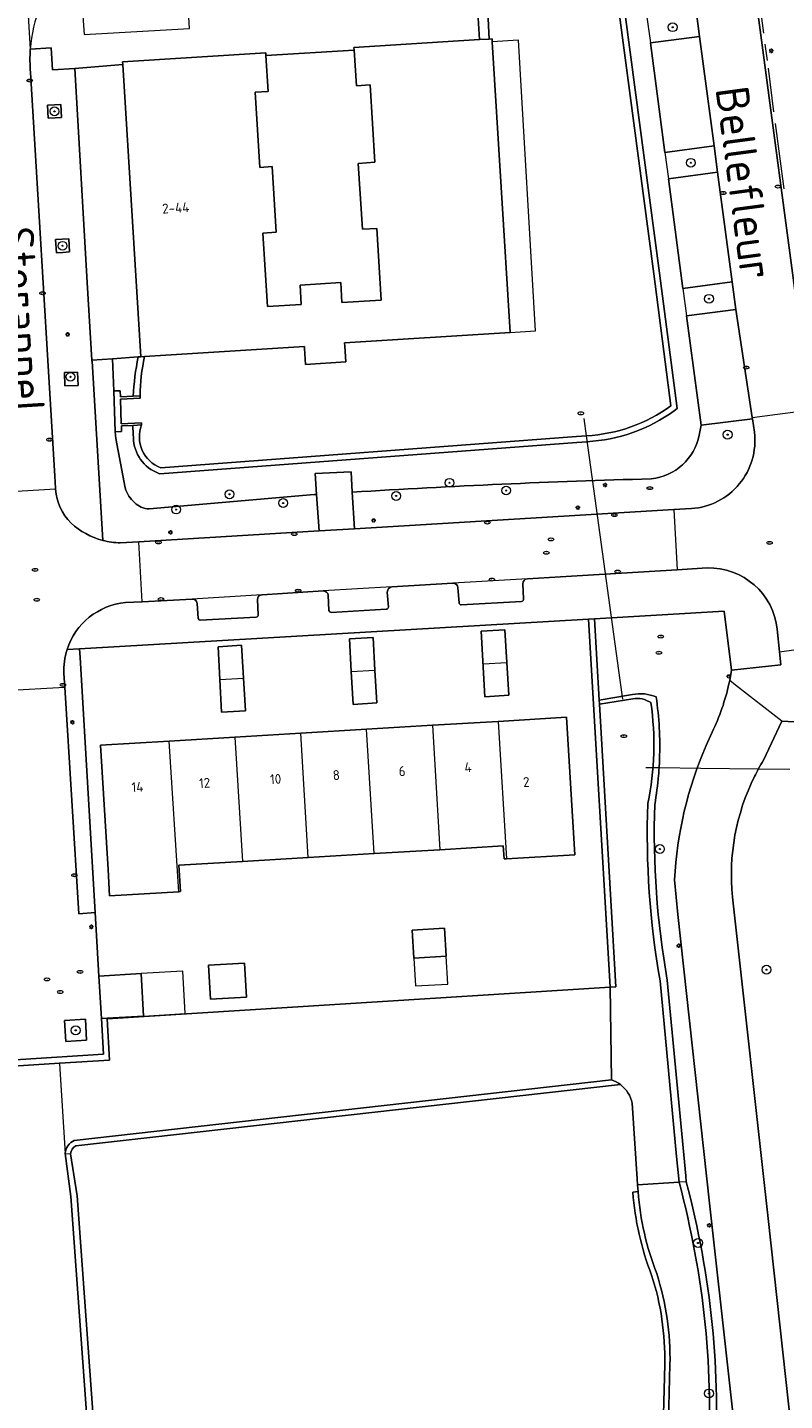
# Model space of a CAD drawing. Header units: metres. Extents: x 92650 to 117222, y 425801 to 461092.
# Tile 104 of 146: x 115553 to 115622, y 426576 to 426701. Entities that reach past the tile are written whole.
import ezdxf
from ezdxf.enums import TextEntityAlignment as Align

# ---------------------------------------------------------------- set-up
doc = ezdxf.new("R2010")
doc.units = ezdxf.units.M
doc.layers.get('0').update_dxf_attribs({"color": 253, "linetype": 'CONTINUOUS', "lineweight": 15})
for name, color, linetype, lineweight in [('B-WE-GK-KADEMUUR-GV', 253, 'CONTINUOUS', 15), ('B-WE-GR-BEPLANTING_CULTUUR_BODEMBEDEKKER-GV', 253, 'CONTINUOUS', 15), ('B-WE-GR-BOOM-S', 253, 'CONTINUOUS', 15), ('B-WE-IE-MEUBILAIR-S', 253, 'CONTINUOUS', 15), ('B-WE-IE-TERREINAFSCHEIDING_KUNSTMATIG_HEKWERK-G', 253, 'IE-TERREINAFSCHEIDING_KUNSTMATIG-SO', 15), ('B-WE-IE-TERREINAFSCHEIDING_KUNSTMATIG_MUUR-GV', 253, 'CONTINUOUS', 15), ('B-WE-KW-KUNSTWERK_DUIKER-G', 253, 'CONTINUOUS', 15), ('B-WE-KW-KUNSTWERK_STEIGER-GV', 253, 'CONTINUOUS', 15), ('B-WE-OG-BEBOUWING-GV', 253, 'CONTINUOUS', 15), ('B-WE-OG-BEBOUWING-T18', 253, 'CONTINUOUS', 15), ('B-WE-OG-BEBOUWING_LUIFEL-GV', 253, 'CONTINUOUS', 15), ('B-WE-OG-TERREIN_BEGROEID-GV', 253, 'CONTINUOUS', 15), ('B-WE-OG-TERREIN_ERF-GV', 253, 'CONTINUOUS', 15), ('B-WE-OG-TERREIN_OEVER-GV', 253, 'CONTINUOUS', 15), ('B-WE-OG-TOPOGRAFIE-T18', 7, 'CONTINUOUS', 15), ('B-WE-OG-WATER_MEER-GV', 253, 'CONTINUOUS', 15), ('B-WE-OG-WATER_SLOOT-GV', 253, 'CONTINUOUS', 15), ('B-WE-OG-WEG-GV', 253, 'CONTINUOUS', 15), ('B-WE-VH-GESLOTENVERHARDING_ASFALT-GV', 253, 'CONTINUOUS', 15), ('B-WE-VH-HALFVERHARDING_GRASBETONSTEEN-GV', 253, 'CONTINUOUS', 15), ('B-WE-VH-OPENVERHARDING_BETONSTRAATSTEEN-GV', 253, 'CONTINUOUS', 15), ('B-WE-VH-OPENVERHARDING_STRAATBAKSTEEN-GV', 253, 'CONTINUOUS', 15), ('B-WE-VH-OPENVERHARDING_TEGEL-GV', 253, 'CONTINUOUS', 15)]:
    doc.layers.add(name, color=color, linetype=linetype, lineweight=lineweight)
doc.styles.add('NLCS-ISO', font='NLCS-ISO.ttf')
doc.styles.add('NLCS-ISO-M200-T18', font='NLCS-ISO.ttf', dxfattribs={"height": 0.36})
doc.linetypes.add('IE-TERREINAFSCHEIDING_KUNSTMATIG-SO', pattern='A,4,[82,NLCS.SHX,S=0.75,R=90,X=0,Y=0],4,-2', length=10)

# ---------------------------------------------------------------- blocks, each defined once
blk = doc.blocks.new('SIE-MEUBILAIR_PAAL_LICHTMAST-SO')
for points in [[(-0.62, 0), (-1, 0)], [(-0.71, 0.71), (-0.44, 0.44)], [(0, 1), (0, 0.62)], [(0.44, 0.44), (0.71, 0.71)], [(1, 0), (0.62, 0)], [(-0.71, -0.71), (-0.44, -0.44)], [(0, -0.62), (0, -1)], [(0.44, -0.44), (0.71, -0.71)]]:
    blk.add_lwpolyline(points)
blk.add_circle((0, 0), 0.5)
blk = doc.blocks.new('SIE-MEUBILAIR_PUT_KOLK-SO')
blk.add_ellipse((0, 0), major_axis=(1.25, 0), ratio=0.54)
at = {"style": 'NLCS-ISO'}
blk.add_text('klk', height=0.75, dxfattribs=at).set_placement((0.03, 0), align=Align.MIDDLE_CENTER)
blk = doc.blocks.new('SIE-MEUBILAIR_PUT_RIOOLPUT-SO')
blk.add_ellipse((0, 0), major_axis=(1.25, 0), ratio=0.54)
at = {"style": 'NLCS-ISO'}
blk.add_text('ri', height=0.75, dxfattribs=at).set_placement((-0.04, 0.07), align=Align.MIDDLE_CENTER)
blk = doc.blocks.new('SGR-BOOM_GBKN-SO')
at = {"linetype": 'ByBlock', "lineweight": 18}
h = blk.add_hatch(color=0, dxfattribs=at)
h.dxf.hatch_style = 1
edge = h.paths.add_edge_path()
edge.add_arc((0, 0), 0.25, 0, 360)
at = {"color": 0, "linetype": 'ByBlock', "lineweight": 18}
for radius in [2, 0.25]:
    blk.add_circle((0, 0), radius, dxfattribs=at)
at = {"color": 0, "linetype": 'ByBlock', "lineweight": 18, "style": 'NLCS-ISO'}
blk.add_attdef('SOORT', (2.5, 0), '', height=1.5, dxfattribs=at)

msp = doc.modelspace()

# ---------------------------------------------------------------- linework, layer by layer
at = {"layer": 'B-WE-GK-KADEMUUR-GV', "transparency": 33554687, "flags": 128}
for points in [[(115595.085, 426707.036), (115598.548, 426707.412), (115599.965, 426707.566), (115599.454, 426715.066), (115597.784, 426714.957), (115594.591, 426714.75), (115593.983, 426720.953), (115592.062, 426720.857), (115591.749, 426723.003), (115590.801, 426722.892), (115591.308, 426719.877), (115593.229, 426719.97), (115593.237, 426719.868), (115593.736, 426713.81), (115597.873, 426714.08), (115598.661, 426714.131), (115599.003, 426708.393), (115598.454, 426708.342), (115594.219, 426707.949), (115594.068, 426707.935), (115594.529, 426700.139), (115595.419, 426700.194)], [(115560.663, 426611.082), (115560.149, 426611.052), (115560.342, 426607.797), (115544.267, 426606.789), (115544.301, 426606.245), (115546.348, 426606.37), (115548.806, 426606.52), (115556.329, 426606.98), (115560.89, 426607.259), (115560.667, 426611.013)]]:
    msp.add_lwpolyline(points, close=True, dxfattribs=at)
at = {"layer": 'B-WE-GR-BEPLANTING_CULTUUR_BODEMBEDEKKER-GV', "transparency": 33554687, "flags": 128}
for points in [[(115555.874, 426694.214), (115555.245, 426694.178), (115555.314, 426692.98), (115555.943, 426693.016), (115556.512, 426693.049), (115556.443, 426694.247)], [(115556.65, 426680.781), (115557.249, 426680.817), (115557.177, 426682.015), (115556.578, 426681.979), (115555.98, 426681.943), (115556.051, 426680.745)], [(115558.015, 426668.659), (115557.976, 426669.871), (115556.777, 426669.832), (115556.816, 426668.62)], [(115556.91, 426608.952), (115558.799, 426609.094), (115558.687, 426610.991), (115556.787, 426610.868)]]:
    msp.add_lwpolyline(points, close=True, dxfattribs=at)
at = {"layer": 'B-WE-IE-TERREINAFSCHEIDING_KUNSTMATIG_HEKWERK-G', "transparency": 33554687, "flags": 128}
for points in [[(115620.395, 426700.714), (115619.609, 426706.662)], [(115620.74, 426698.23), (115620.533, 426699.715)], [(115621.329, 426693.574), (115620.827, 426697.543)], [(115622.261, 426686.57), (115621.47, 426692.517)]]:
    msp.add_lwpolyline(points, dxfattribs=at)
at = {"layer": 'B-WE-IE-TERREINAFSCHEIDING_KUNSTMATIG_MUUR-GV', "transparency": 33554687, "flags": 128}
for points in [[(115562.998, 426665.033), (115563.806, 426665.071), (115563.797, 426665.271), (115561.954, 426665.184), (115561.875, 426667.435), (115563.682, 426667.52), (115563.672, 426667.72), (115563.033, 426667.69), (115561.867, 426667.635), (115561.848, 426668.182), (115561.268, 426668.171), (115561.407, 426664.442), (115561.98, 426664.465), (115561.962, 426664.984)], [(115604.988, 426647.438), (115604.469, 426647.408), (115606.437, 426613.922), (115606.956, 426613.952), (115605.446, 426639.652), (115605.423, 426640.041)]]:
    msp.add_lwpolyline(points, close=True, dxfattribs=at)
at = {"layer": 'B-WE-KW-KUNSTWERK_DUIKER-G', "transparency": 33554687, "flags": 128}
for points in [[(115604.262, 426664.089), (115604.046, 426665.647)], [(115604.93, 426659.267), (115604.262, 426664.089)], [(115607.345, 426641.84), (115604.93, 426659.267)], [(115607.584, 426640.114), (115607.345, 426641.84)], [(115610.876, 426633.861), (115609.684, 426633.876)], [(115614.684, 426633.813), (115610.876, 426633.861)], [(115619.903, 426633.747), (115614.684, 426633.813)], [(115622.764, 426633.71), (115619.903, 426633.747)]]:
    msp.add_lwpolyline(points, dxfattribs=at)
at = {"layer": 'B-WE-KW-KUNSTWERK_STEIGER-GV', "transparency": 33554687, "flags": 128}
msp.add_lwpolyline([(115597.34, 426673.5), (115599.639, 426673.633), (115598.08, 426700.101), (115595.696, 426699.952)], close=True, dxfattribs=at)
at = {"layer": 'B-WE-OG-BEBOUWING-GV', "transparency": 33554687, "flags": 128}
for points in [[(115562.085, 426697.88), (115563.74, 426671.28), (115564.078, 426671.301), (115578.61, 426672.21), (115578.621, 426672.033), (115578.71, 426670.59), (115582.37, 426670.82), (115582.28, 426672.251), (115582.26, 426672.56), (115597.34, 426673.5), (115595.696, 426699.952), (115595.68, 426700.21), (115595.419, 426700.194), (115594.529, 426700.139), (115583.12, 426699.43), (115583.135, 426699.186), (115583.34, 426695.95), (115584.59, 426696.03), (115585.03, 426688.98), (115583.51, 426688.88), (115583.89, 426682.88), (115585.19, 426682.96), (115585.59, 426676.43), (115582.02, 426676.21), (115581.91, 426678.04), (115578.22, 426677.81), (115578.33, 426676.05), (115575.24, 426675.86), (115574.82, 426682.54), (115576.05, 426682.62), (115575.67, 426688.58), (115574.57, 426688.51), (115574.14, 426695.36), (115575.32, 426695.43), (115575.116, 426698.689), (115575.1, 426698.94), (115562.07, 426698.12)], [(115582.876, 426642.631), (115585.031, 426642.746), (115584.853, 426645.722), (115582.718, 426645.594)], [(115596.245, 426638.096), (115596.993, 426625.585), (115603.197, 426625.955), (115602.449, 426638.467)], [(115572.965, 426625.342), (115578.954, 426625.7), (115578.277, 426637.023), (115572.288, 426636.666)], [(115566.299, 426636.308), (115560.07, 426635.935), (115560.746, 426624.623), (115560.885, 426622.23), (115567.189, 426622.592)], [(115591.499, 426616.734), (115591.347, 426619.273), (115588.424, 426619.098), (115588.576, 426616.559)], [(115570.06, 426612.814), (115573.338, 426613.007), (115573.156, 426616.105), (115569.877, 426615.911)], [(115560.149, 426611.052), (115560.663, 426611.082), (115563.976, 426611.279), (115563.747, 426615.147), (115559.919, 426614.921)]]:
    msp.add_lwpolyline(points, close=True, dxfattribs=at)
for points in [[(115596.838, 426646.442), (115594.69, 426646.315)], [(115594.69, 426646.315), (115595.038, 426640.343), (115597.194, 426640.472), (115596.838, 426646.442)], [(115572.885, 426645.019), (115570.751, 426644.878), (115570.917, 426641.904), (115573.063, 426642.039)], [(115570.917, 426641.904), (115571.083, 426638.93), (115573.241, 426639.059), (115572.885, 426645.019)], [(115582.876, 426642.631), (115583.036, 426639.64), (115585.208, 426639.77), (115585.031, 426642.746)], [(115594.864, 426643.329), (115597.016, 426643.457)], [(115590.256, 426637.739), (115584.266, 426637.381)], [(115596.245, 426638.096), (115590.256, 426637.739), (115590.933, 426626.416), (115596.686, 426626.76), (115596.777, 426625.572), (115596.993, 426625.585)], [(115572.288, 426636.666), (115566.299, 426636.308)], [(115578.954, 426625.7), (115584.945, 426626.058), (115584.266, 426637.381), (115578.277, 426637.023)], [(115584.945, 426626.058), (115590.933, 426626.416)], [(115567.189, 426622.592), (115567.344, 426622.601), (115567.201, 426624.997), (115572.965, 426625.342)]]:
    msp.add_lwpolyline(points, dxfattribs=at)
at = {"layer": 'B-WE-OG-BEBOUWING_LUIFEL-GV', "transparency": 33554687, "flags": 128}
for points in [[(115591.499, 426616.734), (115588.576, 426616.559), (115588.728, 426614.019), (115591.651, 426614.194)], [(115563.976, 426611.279), (115567.766, 426611.504), (115567.538, 426615.371), (115563.747, 426615.147)]]:
    msp.add_lwpolyline(points, close=True, dxfattribs=at)
at = {"layer": 'B-WE-OG-TERREIN_BEGROEID-GV', "transparency": 33554687, "flags": 128}
for points in [[(115604.848, 426739.303), (115603.532, 426749.214), (115603.203, 426751.692), (115602.768, 426754.972), (115602.257, 426754.914), (115600.782, 426754.748), (115600.164, 426754.665), (115600.173, 426754.597), (115602.303, 426754.868), (115602.423, 426753.842), (115600.841, 426753.649), (115600.928, 426752.977), (115603.786, 426731.854), (115607.341, 426705.885), (115610.92, 426678.883), (115612.522, 426666.561), (115612.262, 426666.372)], [(115611.407, 426689.876), (115610.084, 426699.843)], [(115613.05, 426677.493), (115611.724, 426687.485)], [(115614.525, 426664.154), (115614.702, 426665.052), (115613.382, 426674.996)], [(115563.481, 426671.261), (115561.159, 426671.094), (115561.268, 426668.171), (115561.848, 426668.182), (115561.867, 426667.635), (115563.033, 426667.69)], [(115562.998, 426665.033), (115561.962, 426664.984), (115561.98, 426664.465), (115561.407, 426664.442), (115561.464, 426663.834), (115562.313, 426659.34)], [(115604.297, 426663.549), (115603.392, 426663.48), (115565.474, 426660.625), (115565.363, 426660.667)], [(115564.477, 426657.428), (115579.51, 426658.731), (115579.725, 426658.745), (115579.597, 426660.642)], [(115579.597, 426660.642), (115582.85, 426660.812), (115582.963, 426658.954)], [(115617.297, 426641.811), (115617.47, 426642.763), (115616.785, 426648.126), (115604.988, 426647.438), (115605.423, 426640.041), (115608.462, 426640.545)], [(115615.16, 426635.89), (115615.827, 426637.378)], [(115632.767, 426562.427), (115632.544, 426564.887), (115632.378, 426564.873), (115630.509, 426564.714), (115618.854, 426563.727), (115615.457, 426594.238), (115612.593, 426620.511), (115612.29, 426623.683)], [(115611.617, 426614.549), (115613.305, 426596.736), (115613.339, 426596.196)]]:
    msp.add_lwpolyline(points, dxfattribs=at)
for points in [[(115609.772, 426702.199), (115610.084, 426699.843), (115614.556, 426700.437), (115614.243, 426702.793)], [(115615.88, 426690.47), (115611.407, 426689.876), (115611.724, 426687.485), (115616.197, 426688.079)], [(115613.382, 426674.996), (115617.856, 426675.591), (115617.525, 426678.088), (115613.05, 426677.493)]]:
    msp.add_lwpolyline(points, close=True, dxfattribs=at)
at = {"layer": 'B-WE-OG-TERREIN_BEGROEID-GV', "transparency": 33554687}
for points in [[(115563.033, 426667.69, -0.0320172), (115563.481, 426671.261)], [(115612.262, 426666.372, -0.1449951), (115604.297, 426663.549)], [(115563.058, 426663.916, -0.0105684), (115562.998, 426665.033)], [(115565.363, 426660.667, -0.3086265), (115563.058, 426663.916)], [(115610.165, 426660.172, 0.329143), (115614.525, 426664.154)], [(115582.963, 426658.954, -0.0087581), (115610.165, 426660.172)], [(115562.313, 426659.34, 0.1469802), (115563.176, 426657.999)], [(115563.176, 426657.999, 0.1944545), (115564.477, 426657.428)], [(115615.827, 426637.378, 0.0580257), (115617.297, 426641.811)], [(115608.462, 426640.545, -0.1470277), (115610.608, 426640.323)], [(115610.608, 426640.323, -0.0464794), (115610.917, 426634.665)], [(115612.29, 426623.683, -0.0909684), (115615.16, 426635.89)], [(115610.917, 426634.665, -0.0062028), (115610.876, 426633.861)], [(115610.825, 426633.184, -0.0219891), (115610.479, 426630.544)], [(115610.876, 426633.861, -0.004517), (115610.825, 426633.184)], [(115610.479, 426630.544, 0.0513933), (115611.617, 426614.549)], [(115613.339, 426596.196, -0.080652), (115615.963, 426570.035)]]:
    msp.add_lwpolyline(points, format="xyb", dxfattribs=at)
at = {"layer": 'B-WE-OG-TERREIN_ERF-GV', "transparency": 33554687, "flags": 128}
for points in [[(115575.116, 426698.689), (115575.32, 426695.43), (115574.14, 426695.36), (115574.57, 426688.51), (115575.67, 426688.58), (115576.05, 426682.62), (115574.82, 426682.54), (115575.24, 426675.86), (115578.33, 426676.05), (115578.22, 426677.81), (115581.91, 426678.04), (115582.02, 426676.21), (115585.59, 426676.43), (115585.19, 426682.96), (115583.89, 426682.88), (115583.51, 426688.88), (115585.03, 426688.98), (115584.59, 426696.03), (115583.34, 426695.95), (115583.135, 426699.186)], [(115562.085, 426697.88), (115557.724, 426697.505), (115558.836, 426678.037), (115559.261, 426670.958), (115561.159, 426671.094), (115563.481, 426671.261), (115563.74, 426671.28)], [(115559.919, 426614.921), (115563.747, 426615.147), (115563.976, 426611.279), (115560.663, 426611.082), (115560.667, 426611.013), (115606.437, 426613.922), (115604.469, 426647.408), (115558.152, 426644.707), (115558.199, 426643.909), (115559.575, 426620.717)], [(115585.031, 426642.746), (115585.208, 426639.77), (115583.036, 426639.64), (115582.876, 426642.631), (115582.718, 426645.594), (115584.853, 426645.722)], [(115584.266, 426637.381), (115590.256, 426637.739), (115596.245, 426638.096), (115602.449, 426638.467), (115603.197, 426625.955), (115596.993, 426625.585), (115596.777, 426625.572), (115596.686, 426626.76), (115590.933, 426626.416), (115584.945, 426626.058), (115578.954, 426625.7), (115572.965, 426625.342), (115567.201, 426624.997), (115567.344, 426622.601), (115567.189, 426622.592), (115560.885, 426622.23), (115560.746, 426624.623), (115560.07, 426635.935), (115566.299, 426636.308), (115572.288, 426636.666), (115578.277, 426637.023)], [(115591.347, 426619.273), (115591.499, 426616.734), (115588.576, 426616.559), (115588.424, 426619.098)], [(115573.338, 426613.007), (115570.06, 426612.814), (115569.877, 426615.911), (115573.156, 426616.105)]]:
    msp.add_lwpolyline(points, close=True, dxfattribs=at)
for points in [[(115596.838, 426646.442), (115597.194, 426640.472), (115595.038, 426640.343), (115594.69, 426646.315), (115596.838, 426646.442)], [(115572.885, 426645.019), (115573.241, 426639.059), (115571.083, 426638.93), (115570.751, 426644.878), (115572.885, 426645.019)], [(115607.355, 426605.043), (115557.825, 426599.474)], [(115608.483, 426595.264), (115608.961, 426595.3), (115608.921, 426595.916), (115608.887, 426596.455), (115608.418, 426603.347)], [(115557.34, 426598.725), (115557.939, 426594.921), (115561.394, 426547.141), (115562.105, 426536.133), (115563.134, 426529.695), (115563.843, 426521.079), (115563.043, 426519.378), (115561.79, 426518.989), (115561.269, 426519.606), (115560.676, 426521.053), (115558.177, 426535.238), (115557.854, 426537.165), (115530.121, 426538.103), (115530.598, 426551.494)], [(115616.667, 426557.089), (115618.267, 426540.15), (115620.606, 426518.517), (115621.113, 426518.61), (115621.188, 426518.203), (115620.664, 426518.107), (115620.836, 426516.969), (115620.734, 426516.125), (115620.677, 426516.099), (115620.055, 426515.813), (115619.873, 426515.805), (115619.384, 426515.781), (115619.013, 426517.804), (115618.524, 426517.714), (115618.377, 426517.687), (115618.303, 426518.094), (115618.452, 426518.122), (115618.939, 426518.211), (115618.345, 426521.449), (115614.909, 426540.201), (115614.393, 426540.207), (115613.094, 426547.188), (115611.195, 426571.611), (115611.387, 426579.582)]]:
    msp.add_lwpolyline(points, dxfattribs=at)
at = {"layer": 'B-WE-OG-TERREIN_ERF-GV', "transparency": 33554687}
for points in [[(115608.418, 426603.347, 0.1858818), (115607.355, 426605.043)], [(115557.825, 426599.474, 0.236551), (115557.34, 426598.725)], [(115610.199, 426587.698, -0.0734837), (115608.483, 426595.264)], [(115611.387, 426579.582, 0.0832755), (115610.199, 426587.698)]]:
    msp.add_lwpolyline(points, format="xyb", dxfattribs=at)
at = {"layer": 'B-WE-OG-TERREIN_OEVER-GV', "transparency": 33554687, "flags": 128}
for points in [[(115612.262, 426666.372), (115612.522, 426666.561), (115610.92, 426678.883), (115607.341, 426705.885), (115603.786, 426731.854), (115600.928, 426752.977), (115600.841, 426753.649), (115600.304, 426753.583)], [(115600.304, 426753.583), (115600.391, 426752.906), (115603.25, 426731.781), (115606.805, 426705.813), (115610.383, 426678.813), (115611.944, 426666.81)], [(115564.078, 426671.301), (115563.74, 426671.28), (115563.481, 426671.261)], [(115563.033, 426667.69), (115563.672, 426667.72)], [(115563.806, 426665.071), (115562.998, 426665.033)], [(115604.262, 426664.089), (115603.351, 426664.02), (115565.551, 426661.174)], [(115565.363, 426660.667), (115565.474, 426660.625), (115603.392, 426663.48), (115604.297, 426663.549)], [(115608.462, 426640.545), (115605.423, 426640.041), (115605.446, 426639.652), (115608.482, 426640.156)], [(115610.964, 426614.494), (115612.453, 426598.5)], [(115613.339, 426596.196), (115613.305, 426596.736), (115611.617, 426614.549)], [(115606.557, 426605.461), (115557.673, 426599.964)], [(115557.825, 426599.474), (115607.355, 426605.043)], [(115556.839, 426598.78), (115557.34, 426598.725)], [(115556.839, 426598.78), (115557.351, 426594.861), (115560.805, 426547.101), (115561.518, 426536.067), (115562.548, 426529.624), (115563.252, 426521.061), (115563.234, 426520.26), (115563.043, 426519.378), (115563.843, 426521.079), (115563.134, 426529.695), (115562.105, 426536.133), (115561.394, 426547.141), (115557.939, 426594.921), (115557.34, 426598.725)], [(115612.453, 426598.5), (115612.69, 426596.155)], [(115608.961, 426595.3), (115608.483, 426595.264)], [(115613.339, 426596.196), (115612.69, 426596.155)], [(115611.387, 426579.582), (115611.195, 426571.611), (115613.094, 426547.188), (115614.393, 426540.207), (115614.909, 426540.201), (115613.643, 426547.225), (115611.682, 426571.908), (115611.867, 426579.57)]]:
    msp.add_lwpolyline(points, dxfattribs=at)
at = {"layer": 'B-WE-OG-TERREIN_OEVER-GV', "transparency": 33554687}
for points in [[(115563.481, 426671.261, 0.0320172), (115563.033, 426667.69)], [(115563.672, 426667.72, -0.0576398), (115564.078, 426671.301)], [(115611.944, 426666.81, -0.1451061), (115604.262, 426664.089)], [(115604.297, 426663.549, 0.1449951), (115612.262, 426666.372)], [(115562.998, 426665.033, 0.0105684), (115563.058, 426663.916)], [(115563.058, 426663.916, 0.3086265), (115565.363, 426660.667)], [(115565.551, 426661.174, -0.4196826), (115563.806, 426665.071)], [(115610.608, 426640.323, 0.1470277), (115608.462, 426640.545)], [(115608.482, 426640.156, -0.194668), (115610.121, 426639.803)], [(115610.917, 426634.665, 0.0464794), (115610.608, 426640.323)], [(115610.121, 426639.803, -0.0903541), (115609.844, 426630.628)], [(115610.876, 426633.861, 0.0062028), (115610.917, 426634.665)], [(115610.479, 426630.544, 0.0219891), (115610.825, 426633.184)], [(115610.825, 426633.184, 0.004517), (115610.876, 426633.861)], [(115609.844, 426630.628, 0.052186), (115610.964, 426614.494)], [(115611.617, 426614.549, -0.0513933), (115610.479, 426630.544)], [(115607.355, 426605.043, 0.0804458), (115606.557, 426605.461)], [(115557.673, 426599.964, 0.2578322), (115556.839, 426598.78)], [(115557.34, 426598.725, -0.236551), (115557.825, 426599.474)], [(115608.483, 426595.264, 0.0734837), (115610.199, 426587.698)], [(115610.656, 426587.845, -0.073647), (115608.961, 426595.3)], [(115612.69, 426596.155, -0.0810144), (115615.327, 426570.074)], [(115615.963, 426570.035, 0.080652), (115613.339, 426596.196)], [(115610.199, 426587.698, -0.0832755), (115611.387, 426579.582)], [(115611.867, 426579.57, 0.0832658), (115610.656, 426587.845)]]:
    msp.add_lwpolyline(points, format="xyb", dxfattribs=at)
at = {"layer": 'B-WE-OG-WATER_MEER-GV', "transparency": 33554687, "flags": 128}
for points in [[(115608.482, 426640.156), (115605.446, 426639.652), (115606.956, 426613.952), (115606.437, 426613.922), (115606.557, 426605.461)], [(115612.453, 426598.5), (115610.964, 426614.494)], [(115608.418, 426603.347), (115608.887, 426596.455), (115608.921, 426595.916), (115612.69, 426596.155), (115612.453, 426598.5)]]:
    msp.add_lwpolyline(points, dxfattribs=at)
at = {"layer": 'B-WE-OG-WATER_MEER-GV', "transparency": 33554687}
for points in [[(115610.121, 426639.803, 0.194668), (115608.482, 426640.156)], [(115609.844, 426630.628, 0.0903541), (115610.121, 426639.803)], [(115610.964, 426614.494, -0.052186), (115609.844, 426630.628)], [(115606.557, 426605.461, -0.0804458), (115607.355, 426605.043)], [(115607.355, 426605.043, -0.1858818), (115608.418, 426603.347)]]:
    msp.add_lwpolyline(points, format="xyb", dxfattribs=at)
at = {"layer": 'B-WE-OG-WATER_SLOOT-GV', "transparency": 33554687, "flags": 128}
for points in [[(115611.944, 426666.81), (115610.383, 426678.813), (115606.805, 426705.813), (115603.25, 426731.781), (115600.391, 426752.906), (115600.304, 426753.583), (115600.051, 426753.552), (115599.932, 426753.537), (115599.79, 426754.548)], [(115588.031, 426751.844), (115591.809, 426723.067), (115591.749, 426723.003), (115592.062, 426720.857), (115593.983, 426720.953), (115594.591, 426714.75), (115597.784, 426714.957), (115599.454, 426715.066), (115599.965, 426707.566), (115598.548, 426707.412), (115595.085, 426707.036), (115595.419, 426700.194), (115595.68, 426700.21), (115595.696, 426699.952), (115597.34, 426673.5), (115582.26, 426672.56), (115582.28, 426672.251), (115582.37, 426670.82), (115578.71, 426670.59), (115578.621, 426672.033), (115578.61, 426672.21), (115564.078, 426671.301)], [(115563.672, 426667.72), (115563.682, 426667.52), (115561.875, 426667.435), (115561.954, 426665.184), (115563.797, 426665.271), (115563.806, 426665.071)], [(115565.551, 426661.174), (115603.351, 426664.02), (115604.262, 426664.089)], [(115557.673, 426599.964), (115606.557, 426605.461), (115606.437, 426613.922), (115560.667, 426611.013), (115560.89, 426607.259), (115556.329, 426606.98), (115556.362, 426606.452)], [(115556.329, 426606.98), (115548.806, 426606.52), (115551.08, 426566.434), (115554.325, 426566.614), (115555.25, 426552.143), (115556.072, 426542.122), (115556.099, 426541.846)], [(115556.362, 426606.452), (115556.839, 426598.78)], [(115557.854, 426537.165), (115558.177, 426535.238), (115560.676, 426521.053), (115561.269, 426519.606), (115561.79, 426518.989), (115563.043, 426519.378), (115563.234, 426520.26), (115563.252, 426521.061), (115562.548, 426529.624), (115561.518, 426536.067), (115560.805, 426547.101), (115557.351, 426594.861), (115556.839, 426598.78)], [(115612.69, 426596.155), (115608.921, 426595.916), (115608.961, 426595.3)], [(115611.867, 426579.57), (115611.682, 426571.908), (115613.643, 426547.225), (115614.909, 426540.201), (115617.697, 426540.167), (115616.46, 426552.35), (115616.205, 426557.214)]]:
    msp.add_lwpolyline(points, dxfattribs=at)
at = {"layer": 'B-WE-OG-WATER_SLOOT-GV', "transparency": 33554687}
for points in [[(115564.078, 426671.301, 0.0576398), (115563.672, 426667.72)], [(115604.262, 426664.089, 0.1451061), (115611.944, 426666.81)], [(115563.806, 426665.071, 0.4196826), (115565.551, 426661.174)], [(115556.839, 426598.78, -0.2578322), (115557.673, 426599.964)], [(115608.961, 426595.3, 0.073647), (115610.656, 426587.845)], [(115615.327, 426570.074, 0.0810144), (115612.69, 426596.155)], [(115610.656, 426587.845, -0.0832658), (115611.867, 426579.57)]]:
    msp.add_lwpolyline(points, format="xyb", dxfattribs=at)
at = {"layer": 'B-WE-OG-WEG-GV', "transparency": 33554687, "flags": 128}
for points in [[(115562.313, 426659.34), (115561.464, 426663.834), (115561.407, 426664.442), (115561.268, 426668.171), (115561.159, 426671.094), (115559.261, 426670.958), (115559.266, 426670.868)], [(115559.266, 426670.868), (115559.306, 426670.87), (115560.261, 426654.567)], [(115619.547, 426664.402), (115619.375, 426665.64), (115614.702, 426665.052), (115614.525, 426664.154)], [(115582.963, 426658.954), (115583.166, 426655.622)], [(115561.858, 426654.344), (115563.538, 426654.445), (115579.948, 426655.429), (115579.725, 426658.745), (115579.51, 426658.731), (115564.477, 426657.428)], [(115583.166, 426655.622), (115612.212, 426657.364), (115613.818, 426657.46)], [(115625.462, 426637.935), (115622.043, 426638.116), (115621.096, 426636.102), (115620.376, 426634.57)], [(115617.546, 426622.107), (115620.81, 426592.856), (115622.907, 426573.494), (115628.843, 426569.689), (115630.236, 426569.793), (115632, 426569.925), (115632.151, 426569.936)]]:
    msp.add_lwpolyline(points, dxfattribs=at)
at = {"layer": 'B-WE-OG-WEG-GV', "transparency": 33554687}
for points in [[(115614.525, 426664.154, -0.329143), (115610.165, 426660.172)], [(115613.818, 426657.46, 0.4296896), (115619.547, 426664.402)], [(115610.165, 426660.172, 0.0087581), (115582.963, 426658.954)], [(115563.176, 426657.999, -0.1469802), (115562.313, 426659.34)], [(115564.477, 426657.428, -0.1944545), (115563.176, 426657.999)], [(115560.261, 426654.567, 0.0594638), (115561.858, 426654.344)], [(115620.376, 426634.57, 0.0111183), (115619.903, 426633.747)], [(115619.555, 426633.077, 0.1405029), (115617.546, 426622.107)], [(115619.903, 426633.747, 0.0082736), (115619.555, 426633.077)]]:
    msp.add_lwpolyline(points, format="xyb", dxfattribs=at)
at = {"layer": 'B-WE-VH-GESLOTENVERHARDING_ASFALT-GV', "transparency": 33554687, "flags": 128}
msp.add_lwpolyline([(115624.742, 426821.395), (115609.216, 426819.249), (115601.619, 426878.654), (115601.066, 426882.976), (115600.821, 426882.944), (115595.945, 426882.299), (115596.51, 426878.049), (115612.131, 426760.613), (115606.653, 426759.929), (115606.353, 426762.187), (115601.889, 426761.594), (115602.273, 426758.704), (115602.768, 426754.972), (115603.203, 426751.692), (115607.669, 426752.285), (115607.28, 426755.213), (115612.764, 426755.91), (115624.306, 426669.125), (115624.659, 426666.45), (115624.663, 426666.418), (115629.503, 426667.048), (115629.536, 426667.052), (115628.489, 426675.291)], dxfattribs=at)
for points in [[(115614.556, 426700.437), (115610.084, 426699.843), (115611.407, 426689.876), (115615.88, 426690.47)], [(115617.525, 426678.088), (115616.197, 426688.079), (115611.724, 426687.485), (115613.05, 426677.493)], [(115617.856, 426675.591), (115613.382, 426674.996), (115614.702, 426665.052), (115619.375, 426665.64), (115619.357, 426665.754)]]:
    msp.add_lwpolyline(points, close=True, dxfattribs=at)
at = {"layer": 'B-WE-VH-HALFVERHARDING_GRASBETONSTEEN-GV', "transparency": 33554687, "flags": 128}
msp.add_lwpolyline([(115582.963, 426658.954), (115582.85, 426660.812), (115579.597, 426660.642), (115579.725, 426658.745), (115579.948, 426655.429), (115583.166, 426655.622)], close=True, dxfattribs=at)
at = {"layer": 'B-WE-VH-OPENVERHARDING_BETONSTRAATSTEEN-GV', "transparency": 33554687, "flags": 128}
for points in [[(115611.288, 426725.036), (115612.607, 426715.109), (115612.935, 426712.641), (115614.243, 426702.793), (115614.556, 426700.437), (115615.88, 426690.47), (115616.197, 426688.079), (115617.525, 426678.088), (115617.856, 426675.591), (115619.357, 426665.754), (115624.659, 426666.45), (115624.306, 426669.125), (115612.764, 426755.91), (115607.28, 426755.213), (115607.669, 426752.285), (115607.998, 426749.807), (115609.315, 426739.896), (115609.647, 426737.396), (115610.948, 426727.6)], [(115556.91, 426608.952), (115556.787, 426610.868), (115558.687, 426610.991), (115558.799, 426609.094)]]:
    msp.add_lwpolyline(points, close=True, dxfattribs=at)
for points in [[(115552.676, 426716.071), (115553.677, 426699.281)], [(115575.116, 426698.689), (115583.135, 426699.186), (115583.12, 426699.43), (115594.529, 426700.139), (115594.068, 426707.935)], [(115558.206, 426705.661), (115558.58, 426700.616), (115568.168, 426701.168), (115567.853, 426706.356), (115560.036, 426705.882)], [(115553.677, 426699.281), (115555.568, 426699.393), (115555.687, 426697.385), (115557.724, 426697.505), (115562.085, 426697.88), (115562.07, 426698.12), (115575.1, 426698.94), (115575.116, 426698.689)], [(115555.982, 426659.221), (115555.977, 426659.333), (115555.906, 426660.409), (115555.272, 426670.936), (115553.699, 426697.148)], [(115619.357, 426665.754), (115619.375, 426665.64), (115619.547, 426664.402)], [(115555.982, 426659.221), (115550.385, 426658.902)], [(115612.212, 426657.364), (115583.166, 426655.622), (115579.948, 426655.429), (115563.538, 426654.445)], [(115613.818, 426657.46), (115612.212, 426657.364), (115612.511, 426651.898), (115615.242, 426652.061)], [(115562.342, 426648.908), (115563.837, 426648.988), (115563.538, 426654.445), (115561.858, 426654.344)], [(115598.892, 426651.082), (115603.918, 426651.383), (115612.511, 426651.898)], [(115586.572, 426650.334), (115580.307, 426649.974)], [(115586.572, 426650.334), (115592.124, 426650.663), (115592.139, 426650.664)], [(115598.892, 426651.082), (115592.139, 426650.664)], [(115592.583, 426650.263), (115592.676, 426648.888)], [(115598.552, 426649.241), (115598.481, 426650.625)], [(115563.837, 426648.988), (115568.393, 426649.23)], [(115574.729, 426649.622), (115568.393, 426649.23)], [(115574.411, 426647.799), (115574.343, 426649.179)], [(115574.729, 426649.622), (115574.763, 426649.624), (115580.307, 426649.974)], [(115580.782, 426649.57), (115580.843, 426648.181), (115580.914, 426648.051), (115581.031, 426647.998), (115586.058, 426648.299)], [(115586.25, 426648.503), (115586.154, 426649.869)], [(115592.88, 426648.701), (115598.36, 426649.021)], [(115568.851, 426648.838), (115568.939, 426647.474), (115569.024, 426647.335), (115569.138, 426647.297), (115574.235, 426647.582)], [(115621.623, 426646.476), (115621.828, 426644.412), (115627.47, 426645.207)], [(115621.828, 426644.412), (115621.943, 426643.252), (115617.47, 426642.763), (115617.297, 426641.811)], [(115551.323, 426642.491), (115551.34, 426641.868), (115551.396, 426640.921), (115556.802, 426641.204), (115556.725, 426642.441)], [(115620.376, 426634.57), (115621.096, 426636.102), (115622.043, 426638.116), (115617.841, 426641.387), (115617.297, 426641.811)], [(115544.491, 426603.326), (115544.301, 426606.245), (115544.267, 426606.789), (115560.342, 426607.797), (115560.149, 426611.052), (115559.919, 426614.921), (115559.575, 426620.717), (115558.083, 426620.581), (115556.802, 426641.204)], [(115622.043, 426638.116), (115625.462, 426637.935)], [(115615.827, 426637.378), (115615.16, 426635.89)], [(115612.29, 426623.683), (115612.593, 426620.511), (115615.457, 426594.238), (115618.854, 426563.727), (115630.509, 426564.714), (115632.378, 426564.873), (115632.544, 426564.887), (115633.232, 426564.945), (115641.894, 426565.625)], [(115657.214, 426569.388), (115650.117, 426569.625), (115647.898, 426569.875), (115647.317, 426569.999), (115646.74, 426570.122), (115644.711, 426570.873), (115632.151, 426569.936), (115632, 426569.925), (115630.236, 426569.793), (115628.843, 426569.689), (115622.907, 426573.494), (115620.81, 426592.856), (115617.546, 426622.107)]]:
    msp.add_lwpolyline(points, dxfattribs=at)
at = {"layer": 'B-WE-VH-OPENVERHARDING_BETONSTRAATSTEEN-GV', "transparency": 33554687}
for points in [[(115554.584, 426703.172, 0.0783806), (115553.677, 426699.281)], [(115553.699, 426697.148, -0.0421944), (115553.677, 426699.281)], [(115619.547, 426664.402, -0.4296896), (115613.818, 426657.46)], [(115557.389, 426656.145, -0.1889116), (115555.982, 426659.221)], [(115560.261, 426654.567, -0.1225976), (115557.389, 426656.145)], [(115561.858, 426654.344, -0.0594638), (115560.261, 426654.567)], [(115615.242, 426652.061, -0.3909677), (115621.623, 426646.476)], [(115586.154, 426649.869, -0.3822331), (115586.572, 426650.334)], [(115592.139, 426650.664, -0.4104947), (115592.583, 426650.263)], [(115598.481, 426650.625, -0.3752669), (115598.892, 426651.082)], [(115557.018, 426644.641, -0.2998773), (115562.342, 426648.908)], [(115568.393, 426649.23, -0.3937039), (115568.851, 426648.838)], [(115574.343, 426649.179, -0.394662), (115574.729, 426649.622)], [(115580.307, 426649.974, -0.3878913), (115580.782, 426649.57)], [(115592.676, 426648.888, 0.4071412), (115592.88, 426648.701)], [(115598.36, 426649.021, 0.4085623), (115598.552, 426649.241)], [(115574.235, 426647.582, 0.3890624), (115574.411, 426647.799)], [(115586.058, 426648.299, 0.3946104), (115586.25, 426648.503)], [(115556.725, 426642.441, -0.090187), (115557.018, 426644.641)], [(115617.297, 426641.811, -0.0580257), (115615.827, 426637.378)], [(115615.16, 426635.89, 0.0909684), (115612.29, 426623.683)], [(115619.903, 426633.747, -0.0111183), (115620.376, 426634.57)], [(115617.546, 426622.107, -0.1405029), (115619.555, 426633.077)], [(115619.555, 426633.077, -0.0082736), (115619.903, 426633.747)]]:
    msp.add_lwpolyline(points, format="xyb", dxfattribs=at)
at = {"layer": 'B-WE-VH-OPENVERHARDING_STRAATBAKSTEEN-GV', "transparency": 33554687}
msp.add_lwpolyline([(115557.018, 426644.641, 0.090187), (115556.725, 426642.441)], format="xyb", dxfattribs=at)
at = {"layer": 'B-WE-VH-OPENVERHARDING_STRAATBAKSTEEN-GV', "transparency": 33554687, "flags": 128}
for points in [[(115559.575, 426620.717), (115558.199, 426643.909), (115558.152, 426644.707), (115557.018, 426644.641)], [(115556.725, 426642.441), (115556.802, 426641.204), (115558.083, 426620.581), (115559.575, 426620.717)]]:
    msp.add_lwpolyline(points, dxfattribs=at)
at = {"layer": 'B-WE-VH-OPENVERHARDING_TEGEL-GV', "transparency": 33554687}
for points in [[(115553.677, 426699.281, 0.0421944), (115553.699, 426697.148)], [(115555.982, 426659.221, 0.1889116), (115557.389, 426656.145)], [(115557.389, 426656.145, 0.1225976), (115560.261, 426654.567)], [(115621.623, 426646.476, 0.3909677), (115615.242, 426652.061)], [(115586.572, 426650.334, 0.3822331), (115586.154, 426649.869)], [(115592.583, 426650.263, 0.4104947), (115592.139, 426650.664)], [(115598.892, 426651.082, 0.3752669), (115598.481, 426650.625)], [(115562.342, 426648.908, 0.2998773), (115557.018, 426644.641)], [(115568.851, 426648.838, 0.3937039), (115568.393, 426649.23)], [(115574.729, 426649.622, 0.394662), (115574.343, 426649.179)], [(115580.782, 426649.57, 0.3878913), (115580.307, 426649.974)], [(115592.88, 426648.701, -0.4071412), (115592.676, 426648.888)], [(115598.552, 426649.241, -0.4085623), (115598.36, 426649.021)], [(115574.411, 426647.799, -0.3890624), (115574.235, 426647.582)], [(115586.25, 426648.503, -0.3946104), (115586.058, 426648.299)]]:
    msp.add_lwpolyline(points, format="xyb", dxfattribs=at)
at = {"layer": 'B-WE-VH-OPENVERHARDING_TEGEL-GV', "transparency": 33554687, "flags": 128}
for points in [[(115557.724, 426697.505), (115555.687, 426697.385), (115555.568, 426699.393), (115553.677, 426699.281)], [(115553.699, 426697.148), (115555.272, 426670.936), (115555.906, 426660.409), (115555.977, 426659.333), (115555.982, 426659.221)], [(115560.261, 426654.567), (115559.306, 426670.87), (115559.266, 426670.868), (115559.261, 426670.958), (115558.836, 426678.037), (115557.724, 426697.505)], [(115615.242, 426652.061), (115612.511, 426651.898), (115603.918, 426651.383), (115598.892, 426651.082)], [(115592.139, 426650.664), (115592.124, 426650.663), (115586.572, 426650.334)], [(115592.676, 426648.888), (115592.583, 426650.263)], [(115598.481, 426650.625), (115598.552, 426649.241)], [(115568.393, 426649.23), (115563.837, 426648.988), (115562.342, 426648.908)], [(115574.343, 426649.179), (115574.411, 426647.799)], [(115580.307, 426649.974), (115574.763, 426649.624), (115574.729, 426649.622)], [(115586.058, 426648.299), (115581.031, 426647.998), (115580.914, 426648.051), (115580.843, 426648.181), (115580.782, 426649.57)], [(115586.154, 426649.869), (115586.25, 426648.503)], [(115598.36, 426649.021), (115592.88, 426648.701)], [(115574.235, 426647.582), (115569.138, 426647.297), (115569.024, 426647.335), (115568.939, 426647.474), (115568.851, 426648.838)], [(115604.469, 426647.408), (115604.988, 426647.438), (115616.785, 426648.126), (115617.47, 426642.763), (115621.943, 426643.252), (115621.828, 426644.412), (115621.623, 426646.476)], [(115557.018, 426644.641), (115558.152, 426644.707), (115604.469, 426647.408)]]:
    msp.add_lwpolyline(points, dxfattribs=at)
for points in [[(115555.874, 426694.214), (115556.443, 426694.247), (115556.512, 426693.049), (115555.943, 426693.016), (115555.314, 426692.98), (115555.245, 426694.178)], [(115556.578, 426681.979), (115557.177, 426682.015), (115557.249, 426680.817), (115556.65, 426680.781), (115556.051, 426680.745), (115555.98, 426681.943)], [(115558.015, 426668.659), (115556.816, 426668.62), (115556.777, 426669.832), (115557.976, 426669.871)]]:
    msp.add_lwpolyline(points, close=True, dxfattribs=at)

# ---------------------------------------------------------------- block references
at = {"layer": 'B-WE-GR-BOOM-S', "transparency": 33554687, "xscale": 0.2, "yscale": 0.2, "zscale": 0.2}
for p in [(115612.111, 426701.266), (115555.878, 426693.613), (115613.769, 426688.934), (115556.614, 426681.38), (115615.418, 426676.559), (115557.323, 426669.452), (115617.11, 426664.19), (115591.812, 426659.814), (115571.797, 426658.762), (115586.956, 426658.609), (115596.967, 426659.103), (115566.94, 426657.372), (115576.679, 426657.967), (115610.95, 426626.479), (115620.65, 426615.498), (115557.805, 426609.977), (115614.42, 426590.629), (115615.42, 426576.936)]:
    msp.add_blockref('SGR-BOOM_GBKN-SO', p, dxfattribs=at)
at = {"layer": 'B-WE-IE-MEUBILAIR-S', "transparency": 33554687, "xscale": 0.2, "yscale": 0.2, "zscale": 0.2}
for name, p in [('SIE-MEUBILAIR_PAAL_LICHTMAST-SO', (115621.075, 426699.123)), ('SIE-MEUBILAIR_PUT_KOLK-SO', (115553.625, 426696.414)), ('SIE-MEUBILAIR_PUT_KOLK-SO', (115621.691, 426686.767)), ('SIE-MEUBILAIR_PUT_KOLK-SO', (115616.708, 426686.184)), ('SIE-MEUBILAIR_PUT_KOLK-SO', (115554.786, 426677.058)), ('SIE-MEUBILAIR_PAAL_LICHTMAST-SO', (115557.074, 426673.314)), ('SIE-MEUBILAIR_PUT_KOLK-SO', (115618.801, 426670.293)), ('SIE-MEUBILAIR_PUT_RIOOLPUT-SO', (115603.76, 426666.13)), ('SIE-MEUBILAIR_PUT_KOLK-SO', (115555.415, 426663.737)), ('SIE-MEUBILAIR_PAAL_LICHTMAST-SO', (115605.961, 426659.618)), ('SIE-MEUBILAIR_PUT_KOLK-SO', (115610.036, 426659.324)), ('SIE-MEUBILAIR_PAAL_LICHTMAST-SO', (115603.483, 426657.551)), ('SIE-MEUBILAIR_PAAL_LICHTMAST-SO', (115584.919, 426656.386)), ('SIE-MEUBILAIR_PUT_KOLK-SO', (115606.816, 426656.874)), ('SIE-MEUBILAIR_PAAL_LICHTMAST-SO', (115566.425, 426655.3)), ('SIE-MEUBILAIR_PUT_KOLK-SO', (115577.69, 426655.145)), ('SIE-MEUBILAIR_PUT_KOLK-SO', (115595.257, 426656.185)), ('SIE-MEUBILAIR_PUT_KOLK-SO', (115565.338, 426654.392)), ('SIE-MEUBILAIR_PUT_RIOOLPUT-SO', (115601.04, 426654.66)), ('SIE-MEUBILAIR_PUT_KOLK-SO', (115620.927, 426654.341)), ('SIE-MEUBILAIR_PUT_RIOOLPUT-SO', (115600.62, 426653.44)), ('SIE-MEUBILAIR_PUT_RIOOLPUT-SO', (115554.11, 426651.88)), ('SIE-MEUBILAIR_PUT_KOLK-SO', (115607.102, 426651.723)), ('SIE-MEUBILAIR_PUT_KOLK-SO', (115595.668, 426650.999)), ('SIE-MEUBILAIR_PUT_RIOOLPUT-SO', (115554.263, 426649.166)), ('SIE-MEUBILAIR_PUT_KOLK-SO', (115565.565, 426649.221)), ('SIE-MEUBILAIR_PUT_KOLK-SO', (115578.043, 426649.988)), ('SIE-MEUBILAIR_PUT_RIOOLPUT-SO', (115611.03, 426645.81)), ('SIE-MEUBILAIR_PUT_RIOOLPUT-SO', (115610.86, 426644.34)), ('SIE-MEUBILAIR_PUT_KOLK-SO', (115556.642, 426641.419)), ('SIE-MEUBILAIR_PAAL_LICHTMAST-SO', (115617.212, 426642.193)), ('SIE-MEUBILAIR_PAAL_LICHTMAST-SO', (115557.509, 426638.021)), ('SIE-MEUBILAIR_PUT_RIOOLPUT-SO', (115607.67, 426636.75)), ('SIE-MEUBILAIR_PUT_KOLK-SO', (115557.692, 426624.093)), ('SIE-MEUBILAIR_PAAL_LICHTMAST-SO', (115559.222, 426619.399)), ('SIE-MEUBILAIR_PAAL_LICHTMAST-SO', (115612.652, 426617.684)), ('SIE-MEUBILAIR_PUT_KOLK-SO', (115558.202, 426615.3)), ('SIE-MEUBILAIR_PUT_RIOOLPUT-SO', (115555.193, 426614.616)), ('SIE-MEUBILAIR_PUT_RIOOLPUT-SO', (115556.399, 426613.469)), ('SIE-MEUBILAIR_PAAL_LICHTMAST-SO', (115615.422, 426592.241))]:
    msp.add_blockref(name, p, dxfattribs=at)

# ---------------------------------------------------------------- texts
at = {"layer": 'B-WE-OG-BEBOUWING-T18', "transparency": 33554687, "style": 'NLCS-ISO-M200-T18'}
for s, rotation, p in [('2-44', 3.6, (115566.905, 426684.828)), ('6', 3.4, (115587.5, 426633.567)), ('4', 3.4, (115593.489, 426633.925)), ('14', 3.4, (115563.424, 426632.129)), ('12', 3.4, (115569.532, 426632.494)), ('10', 3.4, (115575.993, 426632.852)), ('8', 3.4, (115581.51, 426633.209)), ('2', 3.4, (115598.794, 426632.578))]:
    msp.add_text(s, height=0.9, rotation=rotation, dxfattribs=at).set_placement(p, align=Align.MIDDLE)
at = {"layer": 'B-WE-OG-TOPOGRAFIE-T18', "transparency": 33554687, "style": 'NLCS-ISO-M200-T18'}
for s, rotation, p in [('Bellefleur', 277.6, (115618.654, 426687.128)), ('Sterappel', 273.6, (115552.541, 426674.625))]:
    msp.add_text(s, height=3, rotation=rotation, dxfattribs=at).set_placement(p, align=Align.MIDDLE)

doc.saveas('drawing.dxf')
